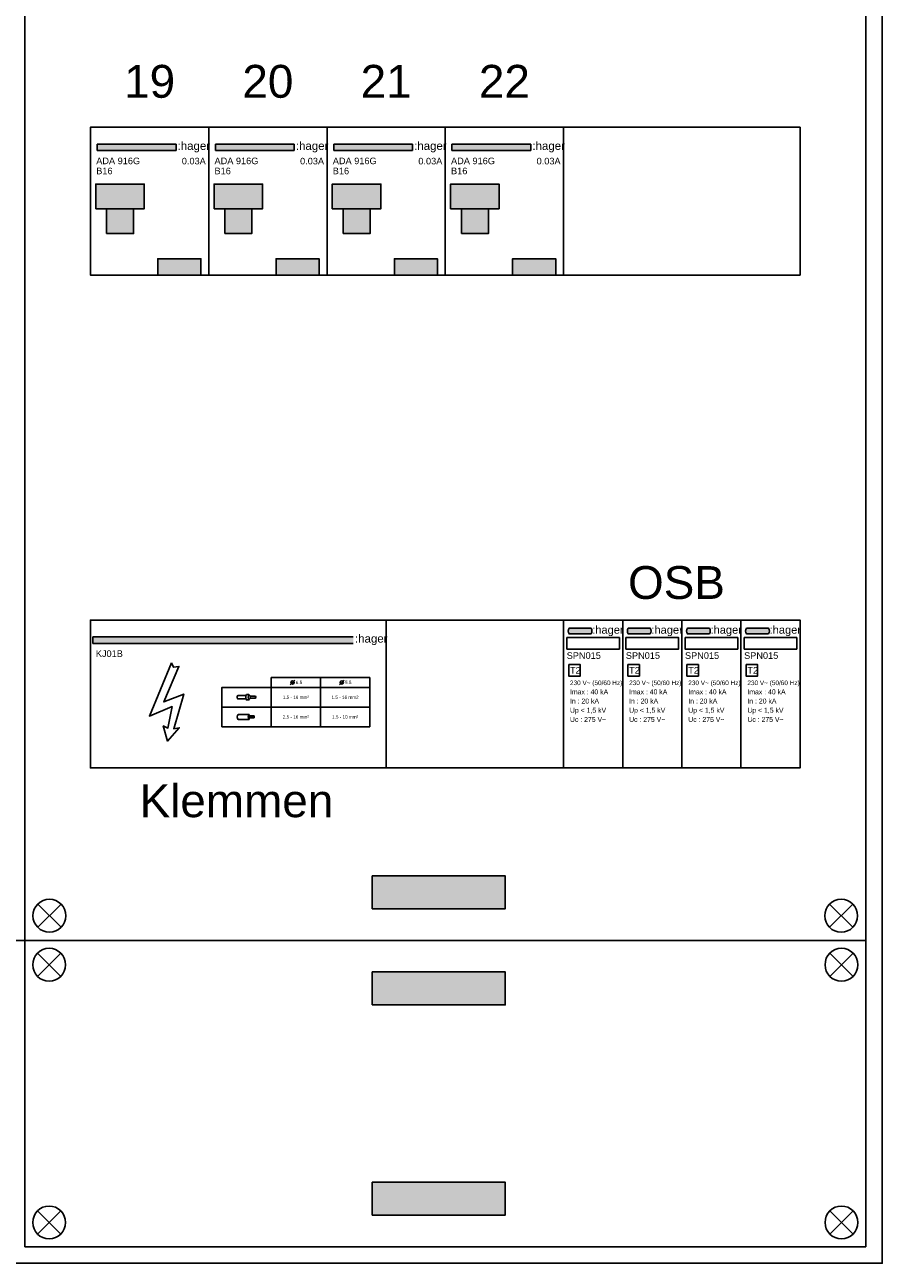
# Model space of a CAD drawing. Header units: millimetres. Extents: x -11937 to 214890, y -181324 to 108665.
# Tile 34 of 47: x 8448 to 11058, y 27797 to 31567. Entities that reach past the tile are written whole.
import ezdxf
from ezdxf.enums import TextEntityAlignment as Align

# ---------------------------------------------------------------- set-up
doc = ezdxf.new("R2010")
doc.units = ezdxf.units.MM
doc.header["$LTSCALE"] = 100
doc.layers.add('EL$6----', color=7, linetype='Continuous')
doc.styles.add('Arial', font='arial.ttf')

# ---------------------------------------------------------------- blocks, each defined once
blk = doc.blocks.new('*U12')
blk.add_hatch(color=256).paths.add_polyline_path([(260.5006712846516, -50.86537269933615), (20.37142254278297, -50.86537269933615), (20.37142254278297, -70.86537269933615), (260.5006712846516, -70.86537269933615)], flags=17)
for color, points in [(160, [(20.37142254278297, -50.86537269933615), (20.37142254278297, -70.86537269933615), (260.5006712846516, -70.86537269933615), (260.5006712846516, -50.86537269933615)]), (8, [(16.06299999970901, -247.8220100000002), (163.86099, -247.8220099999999), (163.86099, -172.6760000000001), (16.06300000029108, -172.6759999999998)]), (8, [(48.85398500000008, -323.6320000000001), (131.0700050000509, -323.6320000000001), (131.0700050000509, -247.8220100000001), (48.85398500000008, -247.8220100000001)])]:
    blk.add_hatch(color=color).paths.add_polyline_path(points)
h = blk.add_hatch(color=160)
h.dxf.hatch_style = 1
h.paths.add_polyline_path([(205, -400.00002), (205, -450.00002), (336, -450.00002), (336, -400.00002)])
at = {"color": 0}
for p, q in [((20.37142254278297, -50.86537269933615), (260.5006712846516, -50.86537269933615)), ((20.37142254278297, -50.86537269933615), (20.37142254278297, -70.86537269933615)), ((20.37142254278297, -70.86537269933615), (260.5006712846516, -70.86537269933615)), ((260.5006712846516, -50.86537269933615), (260.5006712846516, -70.86537269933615))]:
    blk.add_line(p, q, dxfattribs=at)
blk.add_lwpolyline([(0, 0), (0, -450.00002), (360, -450.00002), (360, 0), (0, 0)], dxfattribs=at)
for points in [[(16.06300000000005, -247.82201), (163.86099, -247.82201), (163.86099, -172.676), (16.06300000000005, -172.676)], [(48.85398499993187, -323.6320000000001), (131.0700049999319, -323.6320000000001), (131.0700049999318, -247.82201), (48.85398499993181, -247.82201)], [(48.85398500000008, -323.6320000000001), (131.0700050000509, -323.6320000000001), (131.0700050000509, -247.8220100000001), (48.85398500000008, -247.8220100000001)]]:
    blk.add_lwpolyline(points, close=True, dxfattribs=at)
at = {"flags": 128}
blk.add_lwpolyline([(205, -450.00002), (205, -400.00002), (336, -400.00002), (336, -450.00002)], close=True, dxfattribs=at)
at = {"color": 160, "style": 'Arial'}
blk.add_text(':hager', height=25, dxfattribs=at).set_placement((265.1419521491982, -68.68158702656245))
at = {"style": 'Arial'}
for tag, p in [('TYPE', (17.5347425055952, -112.2069449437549)), ('VERMOGEN', (17.5347425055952, -142.7432049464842))]:
    blk.add_attdef(tag, p, '', height=20, dxfattribs=at)
blk.add_attdef('UITSCHAKELWAARDE', text='', height=20, dxfattribs=at).set_placement((350.9789309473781, -112.822430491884), align=Align.RIGHT)
blk = doc.blocks.new('Hager KJ01B')
h = blk.add_hatch(color=160)
h.dxf.hatch_style = 1
h.paths.add_polyline_path([(800, -50.86537269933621), (7.371422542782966, -50.86537269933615), (7.371422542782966, -70.86537269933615), (800, -70.8653726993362)])
at = {"color": 0}
for p, q in [((7.371422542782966, -50.86537269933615), (800, -50.86537269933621)), ((7.371422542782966, -50.86537269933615), (7.371422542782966, -70.86537269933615)), ((7.371422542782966, -70.86537269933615), (800, -70.8653726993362))]:
    blk.add_line(p, q, dxfattribs=at)
blk.add_lwpolyline([(0, 0), (0, -450.0000199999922), (900, -450.0000199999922), (900, 0), (0, 0)], dxfattribs=at)
blk.add_lwpolyline([(246.7028584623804, -130.0701923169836), (252.3106584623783, -143.7780923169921), (269.1340584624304, -140.8406923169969), (222.8028084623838, -249.3328923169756), (284.1618584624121, -225.5254423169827), (253.2453084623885, -330.7936423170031), (270.0687084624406, -327.8561923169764), (234.1655584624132, -368.371692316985), (221.4678084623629, -321.9813923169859), (235.487308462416, -328.8353423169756), (248.5721584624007, -263.2330423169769), (179.6239084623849, -292.1870423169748)], close=True)
at = {"flags": 128}
for points in [[(400, -325.0000099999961), (850, -325.0000099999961), (850, -175.0000099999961), (550, -175.0000099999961), (550, -205.0000099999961), (400, -205.0000099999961)], [(550, -205.0000099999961), (550, -325.0000099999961), (850, -325.0000099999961), (850, -205.0000099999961)]]:
    blk.add_lwpolyline(points, close=True, dxfattribs=at)
for points in [[(400, -265.0000099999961), (700, -265.0000099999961), (700, -175.0000099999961)], [(622.0725779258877, -182.9274320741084), (615, -190.0000099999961), (607.9289321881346, -197.0710778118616)], [(772.0725779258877, -182.9274320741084), (765, -190.0000099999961), (757.9289321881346, -197.0710778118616)], [(482.0895400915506, -227.0000099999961), (487.0895400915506, -232.0000099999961)], [(482.0895400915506, -243.0000099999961), (487.0895400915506, -238.0000099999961)], [(481.8198440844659, -293.5000099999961), (498.6092360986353, -293.5000099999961)], [(481.8198440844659, -295.0000099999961), (497.5698440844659, -295.0000099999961)], [(481.8198440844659, -296.5000099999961), (498.6092360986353, -296.5000099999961)], [(482.3395400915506, -292.0000099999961), (498.0895400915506, -292.0000099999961)], [(482.3395400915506, -298.0000099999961), (498.0895400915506, -298.0000099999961)], [(498.0895400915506, -294.2500099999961), (497.7698440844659, -294.2500099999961)], [(498.0895400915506, -295.7500099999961), (497.7698440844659, -295.7500099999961)], [(498.6092360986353, -295.0000099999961), (498.2895400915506, -295.0000099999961)], [(700, -325.0000099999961), (700, -265.0000099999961), (850, -265.0000099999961)]]:
    blk.add_lwpolyline(points, dxfattribs=at)
for points in [[(473.3414632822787, -230.0000099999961), (448.3414632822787, -230.0000099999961, 0.4), (448.3414632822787, -240.0000099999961), (473.3414632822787, -240.0000099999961)], [(502.0895400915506, -238.0000099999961, 0.3333333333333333), (502.0895400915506, -232.0000099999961)], [(481.8198440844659, -293.5000099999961, 0.2666666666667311), (481.8198440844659, -295.0000099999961)], [(481.8198440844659, -295.0000099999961, 0.2666666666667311), (481.8198440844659, -296.5000099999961)], [(481.8198440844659, -293.5000099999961, -0.2666666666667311), (481.8198440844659, -295.0000099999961)], [(481.8198440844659, -295.0000099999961, -0.2666666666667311), (481.8198440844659, -296.5000099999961)], [(482.0895400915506, -287.0000099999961, -0.1791931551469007), (484.0895400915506, -292.0000099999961)], [(482.0895400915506, -303.0000099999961, 0.173213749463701), (484.0895400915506, -298.0000099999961)], [(482.3395400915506, -292.0000099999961, 0.2666666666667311), (482.3395400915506, -293.5000099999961)], [(482.3395400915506, -296.5000099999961, 0.2666666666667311), (482.3395400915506, -298.0000099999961)], [(482.3395400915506, -292.0000099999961, -0.2666666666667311), (482.3395400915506, -293.5000099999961)], [(482.3395400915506, -296.5000099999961, -0.2666666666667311), (482.3395400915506, -298.0000099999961)], [(497.5698440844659, -293.5000099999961, 0.2666666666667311), (497.5698440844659, -295.0000099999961)], [(497.5698440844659, -295.0000099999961, 0.2666666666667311), (497.5698440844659, -296.5000099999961)], [(497.5698440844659, -293.5000099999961, -0.2666666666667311), (497.5698440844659, -295.0000099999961)], [(497.5698440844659, -295.0000099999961, -0.2666666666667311), (497.5698440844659, -296.5000099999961)], [(498.0895400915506, -292.0000099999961, 0.2666666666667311), (498.0895400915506, -293.5000099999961)], [(498.0895400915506, -294.2500099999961, 0.2666666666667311), (498.0895400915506, -295.7500099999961)], [(498.0895400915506, -296.5000099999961, 0.2666666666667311), (498.0895400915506, -298.0000099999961)], [(498.0895400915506, -292.0000099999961, -0.2666666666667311), (498.0895400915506, -293.5000099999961)], [(498.0895400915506, -294.2500099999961, -0.2666666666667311), (498.0895400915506, -295.7500099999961)], [(498.0895400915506, -296.5000099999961, -0.2666666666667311), (498.0895400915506, -298.0000099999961)], [(498.6092360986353, -293.5000099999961, 0.2666666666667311), (498.6092360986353, -295.0000099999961)], [(498.6092360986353, -295.0000099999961, 0.2666666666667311), (498.6092360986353, -296.5000099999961)], [(498.6092360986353, -293.5000099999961, -0.2666666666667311), (498.6092360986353, -295.0000099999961)], [(498.6092360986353, -295.0000099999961, -0.2666666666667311), (498.6092360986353, -296.5000099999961)]]:
    blk.add_lwpolyline(points, format="xyb", dxfattribs=at)
for points in [[(474.5895400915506, -227.0000099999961, 0.25), (474.5895400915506, -243.0000099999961), (482.0895400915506, -243.0000099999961, -0.25), (482.0895400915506, -227.0000099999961)], [(487.0895400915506, -238.0000099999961), (502.0895400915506, -238.0000099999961, -0.3333333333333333), (502.0895400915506, -232.0000099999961), (487.0895400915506, -232.0000099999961, 0.3333333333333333)], [(449.5895400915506, -287.0000099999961, 0.3641608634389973), (449.5895400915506, -303.0000099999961), (482.0895400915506, -303.0000099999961, -0.25), (482.0895400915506, -287.0000099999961)]]:
    blk.add_lwpolyline(points, format="xyb", close=True, dxfattribs=at)
for centre in [(615, -190.0000099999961), (765, -190.0000099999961)]:
    blk.add_circle(centre, 5)
at = {"color": 160, "style": 'Arial'}
blk.add_text(':hager', height=25, dxfattribs=at).set_placement((805.1419521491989, -68.68158702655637))
at = {"style": 'Arial'}
blk.add_text('KJ01B', height=20, dxfattribs=at).set_placement((16.30924701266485, -112.1451366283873))
at = {"char_height": 10, "style": 'Arial'}
for s, width, insert, attachment_point in [('6.5', 19.39107992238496, (625, -190.0000099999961), 4), ('5.5', 19.39107992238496, (775, -190.0000099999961), 4), ('1.5 - 16 mm²', 152.8012459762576, (625, -235.0000099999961), 5), ('1.5 - 16 mm2', 152.8012459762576, (775, -235.0000099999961), 5), ('2.5 - 16 mm²', 152.8012459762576, (625, -295.0000099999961), 5), ('1.5 - 10 mm²', 152.8012459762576, (775, -295.0000099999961), 5)]:
    blk.add_mtext_dynamic_manual_height_columns(s, width=width, gutter_width=6, heights=[0], dxfattribs=dict(at, insert=insert, attachment_point=attachment_point))
blk = doc.blocks.new('*U133')
h = blk.add_hatch(color=160)
h.dxf.hatch_style = 1
edge = h.paths.add_edge_path()
edge.add_line((83.89660015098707, -41.97447950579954), (16.95768241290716, -41.97447950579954))
edge.add_arc((28.49761912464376, -33.4694712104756), 14.33545623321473, 143.6095442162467, 216.3904557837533, ccw=False)
edge.add_line((16.95768241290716, -24.96446291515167), (83.89660015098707, -24.96446291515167))
edge.add_arc((71.65120721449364, -33.4694712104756), 14.90921910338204, -34.78181866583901, 34.78181866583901, ccw=False)
h = blk.add_hatch(color=160)
h.dxf.hatch_style = 1
edge = h.paths.add_edge_path()
edge.add_line((263.8966001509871, -41.97447950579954), (196.9576824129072, -41.97447950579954))
edge.add_arc((208.4976191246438, -33.4694712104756), 14.33545623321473, 143.6095442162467, 216.3904557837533, ccw=False)
edge.add_line((196.9576824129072, -24.96446291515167), (263.8966001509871, -24.96446291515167))
edge.add_arc((251.6512072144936, -33.4694712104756), 14.90921910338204, -34.78181866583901, 34.78181866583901, ccw=False)
h = blk.add_hatch(color=160)
h.dxf.hatch_style = 1
edge = h.paths.add_edge_path()
edge.add_line((443.8966001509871, -41.97447950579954), (376.9576824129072, -41.97447950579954))
edge.add_arc((388.4976191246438, -33.4694712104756), 14.33545623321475, 143.6095442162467, 216.3904557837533, ccw=False)
edge.add_line((376.9576824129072, -24.96446291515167), (443.8966001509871, -24.96446291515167))
edge.add_arc((431.6512072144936, -33.4694712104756), 14.90921910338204, -34.78181866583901, 34.78181866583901, ccw=False)
h = blk.add_hatch(color=160)
h.dxf.hatch_style = 1
edge = h.paths.add_edge_path()
edge.add_line((623.8966001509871, -41.97447950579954), (556.9576824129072, -41.97447950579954))
edge.add_arc((568.4976191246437, -33.4694712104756), 14.33545623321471, 143.6095442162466, 216.3904557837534, ccw=False)
edge.add_line((556.9576824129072, -24.96446291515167), (623.8966001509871, -24.96446291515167))
edge.add_arc((611.6512072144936, -33.4694712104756), 14.90921910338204, -34.78181866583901, 34.78181866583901, ccw=False)
at = {"color": 0}
for points in [[(0, 0), (0, -450.0000199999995), (180, -450.0000199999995), (180, 0), (0, 0)], [(180, 0), (180, -450.0000199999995), (360, -450.0000199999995), (360, 0), (180, 0)], [(360, 0), (360, -450.0000199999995), (540, -450.0000199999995), (540, 0), (360, 0)], [(540, 0), (540, -450.0000199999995), (720, -450.0000199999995), (720, 0), (540, 0)]]:
    blk.add_lwpolyline(points, dxfattribs=at)
for points in [[(83.89660015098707, -41.97447950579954), (16.95768241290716, -41.97447950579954, -0.3286909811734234), (16.95768241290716, -24.96446291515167), (83.89660015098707, -24.96446291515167, -0.3132067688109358)], [(263.8966001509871, -41.97447950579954), (196.9576824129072, -41.97447950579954, -0.3286909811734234), (196.9576824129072, -24.96446291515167), (263.8966001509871, -24.96446291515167, -0.3132067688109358)], [(443.8966001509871, -41.97447950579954), (376.9576824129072, -41.97447950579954, -0.3286909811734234), (376.9576824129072, -24.96446291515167), (443.8966001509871, -24.96446291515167, -0.3132067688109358)], [(623.8966001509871, -41.97447950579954), (556.9576824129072, -41.97447950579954, -0.3286909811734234), (556.9576824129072, -24.96446291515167), (623.8966001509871, -24.96446291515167, -0.3132067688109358)]]:
    blk.add_lwpolyline(points, format="xyb", close=True)
at = {"flags": 128}
for points in [[(10, -53.32110491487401), (170, -53.32110491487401), (170, -88.32110491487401), (10, -88.32110491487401)], [(190, -53.32110491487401), (350, -53.32110491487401), (350, -88.32110491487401), (190, -88.32110491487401)], [(370, -53.32110491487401), (530, -53.32110491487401), (530, -88.32110491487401), (370, -88.32110491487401)], [(550, -53.32110491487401), (710, -53.32110491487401), (710, -88.32110491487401), (550, -88.32110491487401)], [(15.68418982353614, -135.5160118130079), (15.68418982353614, -170.5160118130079), (50.68418982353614, -170.5160118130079), (50.68418982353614, -135.5160118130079)], [(195.6841898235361, -135.5160118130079), (195.6841898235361, -170.5160118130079), (230.6841898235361, -170.5160118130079), (230.6841898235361, -135.5160118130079)], [(375.6841898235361, -135.5160118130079), (375.6841898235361, -170.5160118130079), (410.6841898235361, -170.5160118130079), (410.6841898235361, -135.5160118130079)], [(555.6841898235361, -135.5160118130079), (555.6841898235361, -170.5160118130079), (590.6841898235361, -170.5160118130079), (590.6841898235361, -135.5160118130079)]]:
    blk.add_lwpolyline(points, close=True, dxfattribs=at)
at = {"color": 160, "style": 'Arial'}
for p in [(87.30079580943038, -41.59648179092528), (267.3007958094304, -41.59648179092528), (447.3007958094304, -41.59648179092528), (627.3007958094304, -41.59648179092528)]:
    blk.add_text(':hager', height=24.12171109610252, dxfattribs=at).set_placement(p)
at = {"style": 'Arial'}
for s, height, p in [('SPN015', 20, (9.539663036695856, -118.0403654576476)), ('SPN015', 20, (189.5396630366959, -118.0403654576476)), ('SPN015', 20, (369.5396630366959, -118.0403654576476)), ('SPN015', 20, (549.5396630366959, -118.0403654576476)), ('T2', 20, (19.53966303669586, -163.0403654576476)), ('T2', 20, (199.5396630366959, -163.0403654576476)), ('T2', 20, (379.5396630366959, -163.0403654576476)), ('T2', 20, (559.5396630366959, -163.0403654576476)), ('230 V~ (50/60 Hz)', 14, (19.53966303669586, -198.0403654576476)), ('230 V~ (50/60 Hz)', 14, (199.5396630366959, -198.0403654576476)), ('230 V~ (50/60 Hz)', 14, (379.5396630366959, -198.0403654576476)), ('230 V~ (50/60 Hz)', 14, (559.5396630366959, -198.0403654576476)), ('Imax : 40 kA', 15, (19.53966303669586, -226.0403654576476)), ('Imax : 40 kA', 15, (199.5396630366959, -226.0403654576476)), ('Imax : 40 kA', 15, (379.5396630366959, -226.0403654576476)), ('Imax : 40 kA', 15, (559.5396630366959, -226.0403654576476)), ('In : 20 kA', 15, (19.53966303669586, -254.0403654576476)), ('In : 20 kA', 15, (199.5396630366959, -254.0403654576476)), ('In : 20 kA', 15, (379.5396630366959, -254.0403654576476)), ('In : 20 kA', 15, (559.5396630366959, -254.0403654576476)), ('Up < 1,5 kV', 15, (19.53966303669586, -282.0403654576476)), ('Uc : 275 V~', 15, (19.53966303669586, -310.0403654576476)), ('Up < 1,5 kV', 15, (199.5396630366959, -282.0403654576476)), ('Uc : 275 V~', 15, (199.5396630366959, -310.0403654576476)), ('Up < 1,5 kV', 15, (379.5396630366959, -282.0403654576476)), ('Uc : 275 V~', 15, (379.5396630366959, -310.0403654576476)), ('Up < 1,5 kV', 15, (559.5396630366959, -282.0403654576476)), ('Uc : 275 V~', 15, (559.5396630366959, -310.0403654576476))]:
    blk.add_text(s, height=height, dxfattribs=at).set_placement(p)

msp = doc.modelspace()

# ---------------------------------------------------------------- hatches: boundary and pattern name
at = {"layer": 'EL$6----'}
for points in [[(9910.114259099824, 28976.04112951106), (9910.114259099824, 28876.04112951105), (9505.20873114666, 28876.04112951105), (9505.20873114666, 28976.04112951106)], [(9910.114259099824, 28583.40163644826), (9910.114259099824, 28683.40163644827), (9505.20873114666, 28683.40163644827), (9505.20873114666, 28583.40163644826)], [(9910.114259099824, 28043.13608951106), (9910.114259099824, 27943.13608951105), (9505.20873114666, 27943.13608951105), (9505.20873114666, 28043.13608951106)]]:
    msp.add_hatch(color=256, dxfattribs=at).paths.add_polyline_path(points)

# ---------------------------------------------------------------- linework, layer by layer
for points in [[(5837.661495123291, 37095.53146297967), (11057.66149512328, 37095.53146297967), (11057.66149512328, 27796.81634297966), (5837.661495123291, 27796.81634297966)], [(5887.661495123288, 34779.72138297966), (8447.661495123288, 34779.72138297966), (8447.661495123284, 28779.72138297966), (5887.661495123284, 28779.72138297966)], [(8447.661495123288, 34779.72138297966), (11007.66149512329, 34779.72138297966), (11007.66149512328, 28779.72138297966), (8447.661495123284, 28779.72138297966)], [(8447.66149512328, 27846.81634297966), (11007.66149512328, 27846.81634297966), (11007.66149512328, 28779.72138297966), (8447.66149512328, 28779.72138297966)]]:
    msp.add_lwpolyline(points, close=True, dxfattribs=at)
at = {"layer": 'EL$6----', "ltscale": 0.2}
for points in [[(10807.6614951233, 30804.72137297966), (8647.661495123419, 30804.72137297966), (8647.661495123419, 31254.72139297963), (10807.6614951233, 31254.72139297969)], [(10807.6614951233, 29304.72137297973), (8647.661495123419, 29304.72137297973), (8647.661495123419, 29754.72139297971), (10807.6614951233, 29754.72139297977)]]:
    msp.add_lwpolyline(points, close=True, dxfattribs=at)
at = {"layer": 'EL$6----', "flags": 128}
for points in [[(9505.20873114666, 28976.04112951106), (9910.114259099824, 28976.04112951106), (9910.114259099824, 28876.04112951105), (9505.20873114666, 28876.04112951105), (9505.20873114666, 28976.04112951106)], [(9505.20873114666, 28583.40163644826), (9910.114259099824, 28583.40163644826), (9910.114259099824, 28683.40163644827), (9505.20873114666, 28683.40163644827), (9505.20873114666, 28583.40163644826)], [(9505.20873114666, 28043.13608951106), (9910.114259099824, 28043.13608951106), (9910.114259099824, 27943.13608951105), (9505.20873114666, 27943.13608951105), (9505.20873114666, 28043.13608951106)]]:
    msp.add_lwpolyline(points, dxfattribs=at)
at = {"layer": 'EL$6----'}
for points in [[(8487.306156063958, 28819.36604392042), (8558.016834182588, 28890.07672203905)], [(8558.016834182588, 28819.36604392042), (8487.306156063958, 28890.07672203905)], [(10968.01683418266, 28819.36604392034), (10897.30615606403, 28890.07672203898)], [(10897.30615606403, 28819.36604392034), (10968.01683418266, 28890.07672203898)], [(8486.485823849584, 28670.18637613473), (8557.196501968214, 28740.89705425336)], [(8557.196501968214, 28670.18637613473), (8486.485823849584, 28740.89705425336)], [(10968.83716639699, 28670.18637613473), (10898.12648827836, 28740.89705425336)], [(10898.12648827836, 28670.18637613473), (10968.83716639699, 28740.89705425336)], [(8486.485823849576, 27956.35134982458), (8557.196501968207, 27885.64067170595)], [(8557.196501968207, 27956.35134982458), (8486.485823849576, 27885.64067170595)], [(10968.83716639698, 27956.35134982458), (10898.12648827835, 27885.64067170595)], [(10898.12648827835, 27956.35134982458), (10968.83716639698, 27885.64067170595)]]:
    msp.add_lwpolyline(points, dxfattribs=at)
for centre in [(8522.661495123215, 28854.72138297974), (10932.66149512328, 28854.72138297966), (8521.841162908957, 28705.54171519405), (10933.48182733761, 28705.54171519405), (8521.84116290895, 27920.99601076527), (10933.4818273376, 27920.99601076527)]:
    msp.add_circle(centre, 50, dxfattribs=at)

# ---------------------------------------------------------------- block references
for p in [(8647.661495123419, 31254.72139297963), (9007.661495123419, 31254.72139297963), (9367.661495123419, 31254.72139297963), (9727.661495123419, 31254.72139297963)]:
    msp.add_blockref('*U12', p, dxfattribs=at).add_auto_attribs({'TYPE': 'ADA 916G', 'VERMOGEN': 'B16', 'UITSCHAKELWAARDE': '0.03A'})
for name, p in [('Hager KJ01B', (8647.661495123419, 29754.72139297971)), ('*U133', (10087.66144623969, 29754.7343206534))]:
    msp.add_blockref(name, p, dxfattribs=at)

# ---------------------------------------------------------------- texts
at = {"layer": 'EL$6----', "style": 'Arial'}
for s, p in [('19', (8827.661495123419, 31394.77578991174)), ('20', (9187.661495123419, 31394.77578991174)), ('21', (9547.661495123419, 31394.77578991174)), ('22', (9907.661495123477, 31394.77578991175)), ('OSB', (10431.40396487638, 29869.03743751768)), ('Klemmen', (9091.898417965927, 29204.72137297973))]:
    msp.add_text(s, height=100, dxfattribs=at).set_placement(p, align=Align.MIDDLE_CENTER)

doc.saveas('drawing.dxf')
